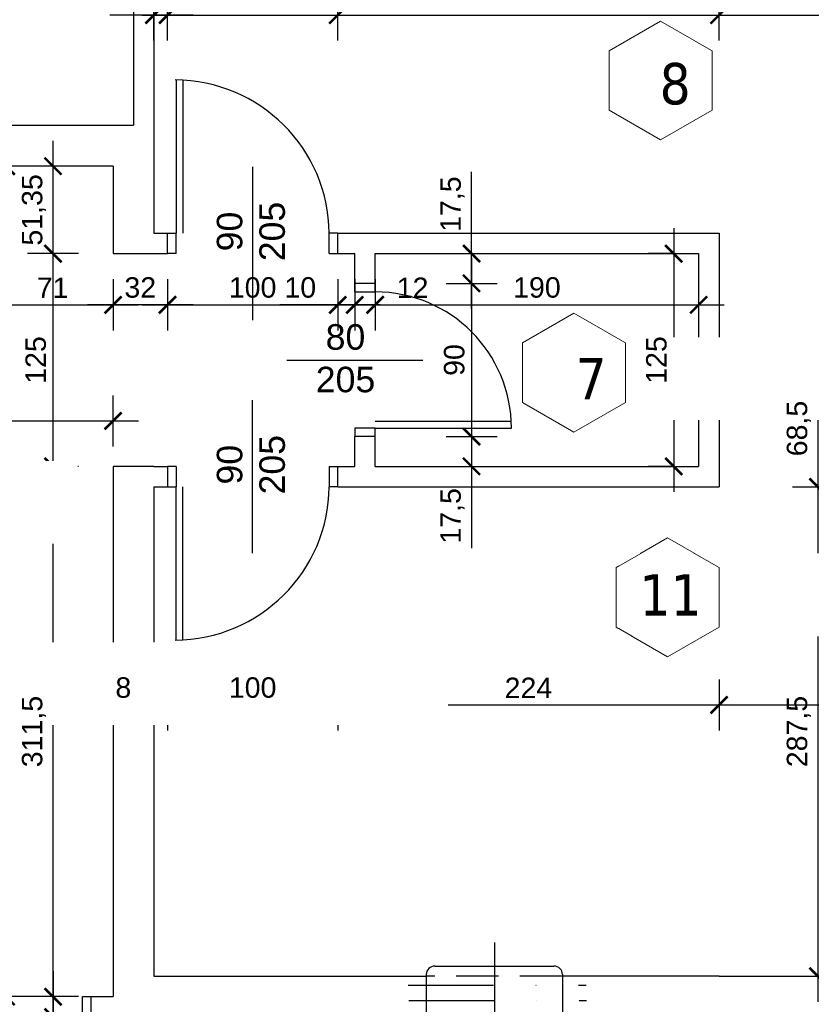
# Model space of a CAD drawing. Header units: millimetres. Extents: x 76458 to 82042, y -14593 to -11623.
# Tile 9 of 15: x 78197 to 78662, y -13482 to -12904. Entities that reach past the tile are written whole.
import ezdxf

# ---------------------------------------------------------------- set-up
doc = ezdxf.new("R2010")
doc.units = ezdxf.units.MM
doc.header["$LTSCALE"] = 100
doc.header["$MEASUREMENT"] = 0
for name, pattern in [('DASHDOT', [1, 0.5, -0.25, 0, -0.25]), ('DASHED', [0.75, 0.5, -0.25]), ('DASHED2', [0.375, 0.25, -0.125])]:
    doc.linetypes.add(name, pattern=pattern)
doc.layers.add('!OPSY', color=142, linetype='Continuous', lineweight=18)
for name, color, linetype in [('Okno', 4, 'Continuous'), ('otwór', 1, 'Continuous'), ('Warstwa1', 1, 'Continuous'), ('Warstwa4', 4, 'Continuous'), ('WENTYLACJAPRZER', 1, 'DASHED'), ('WYMIARY', 1, 'Continuous')]:
    doc.layers.add(name, color=color, linetype=linetype)
doc.styles.add('styl1', font='ARIAL.TTF', dxfattribs={"height": 12})
doc.styles.add('styl2', font='TIMES.TTF', dxfattribs={"height": 150})
doc.styles.add('styl4', font='TIMES.TTF', dxfattribs={"height": 100})
doc.dimstyles.new('2222', dxfattribs={"dimtxt": 12, "dimasz": 10, "dimexe": 15, "dimexo": 15, "dimgap": 4, "dimtad": 1, "dimtxsty": 'styl1', "dimblk": 'ARCHTICK', "dimcen": 2.5, "dimdle": 15, "dimclrd": 1, "dimclre": 1, "dimclrt": 4, "dimadec": 0, "dimazin": 0, "dimtfac": 1, "dimtmove": 0, "dimatfit": 3, "dimldrblk": 'ARCHTICK', "dimfxl": 15, "dimfxlon": 1, "dimlwd": 25, "dimlwe": 25, "dimarcsym": 0})

# ---------------------------------------------------------------- blocks, each defined once
blk = doc.blocks.new('_ArchTick')
at = {"layer": 'Warstwa1', "color": 0, "const_width": 0.15}
blk.add_lwpolyline([(-0.5, -0.5), (0.5, 0.5)], dxfattribs=at)
blk = doc.blocks.new('*D111')
at = {"layer": 'Defpoints', "color": 0, "linetype": 'ByBlock'}
for p in [(78607.75, -13109.5), (78607.75, -13178), (78665.84, -13178)]:
    blk.add_point(p, dxfattribs=at)
at = {"layer": 'WYMIARY', "color": 1, "linetype": 'ByBlock', "lineweight": 25}
for p, q in [((78665.84, -13094.5), (78665.84, -13193)), ((78650.84, -13109.5), (78680.84, -13109.5)), ((78650.84, -13178), (78680.84, -13178))]:
    blk.add_line(p, q, dxfattribs=at)
at = {"layer": 'WYMIARY', "color": 1, "linetype": 'ByBlock', "lineweight": 25, "xscale": 10, "yscale": 10, "zscale": 10}
for p, rotation in [((78665.84, -13109.5), 90), ((78665.84, -13178), 270)]:
    blk.add_blockref('_ArchTick', p, dxfattribs=dict(at, rotation=rotation))
at = {"layer": 'WYMIARY', "color": 4, "linetype": 'ByBlock', "insert": (78654.62, -13143.75), "char_height": 12, "attachment_point": 5, "rotation": 90, "style": 'styl1'}
blk.add_mtext('68,5', dxfattribs=at)
blk = doc.blocks.new('*D112')
at = {"layer": 'Defpoints', "color": 0, "linetype": 'ByBlock'}
for p in [(78607.75, -13178), (78607.75, -13465.5), (78665.84, -13465.5)]:
    blk.add_point(p, dxfattribs=at)
at = {"layer": 'WYMIARY', "color": 1, "linetype": 'ByBlock', "lineweight": 25}
for p, q in [((78665.84, -13163), (78665.84, -13480.5)), ((78650.84, -13178), (78680.84, -13178)), ((78650.84, -13465.5), (78680.84, -13465.5))]:
    blk.add_line(p, q, dxfattribs=at)
at = {"layer": 'WYMIARY', "color": 1, "linetype": 'ByBlock', "lineweight": 25, "xscale": 10, "yscale": 10, "zscale": 10}
for p, rotation in [((78665.84, -13178), 90), ((78665.84, -13465.5), 270)]:
    blk.add_blockref('_ArchTick', p, dxfattribs=dict(at, rotation=rotation))
at = {"layer": 'WYMIARY', "color": 4, "linetype": 'ByBlock', "insert": (78654.62, -13321.75), "char_height": 12, "attachment_point": 5, "rotation": 90, "style": 'styl1'}
blk.add_mtext('287,5', dxfattribs=at)
blk = doc.blocks.new('*D113')
at = {"layer": 'Defpoints', "color": 0, "linetype": 'ByBlock'}
for p in [(78275.75, -13178), (78283.75, -13178), (78275.75, -13306.11)]:
    blk.add_point(p, dxfattribs=at)
at = {"layer": 'WYMIARY', "color": 1, "linetype": 'ByBlock', "lineweight": 25}
for p, q in [((78275.75, -13291.11), (78275.75, -13321.11)), ((78283.75, -13291.11), (78283.75, -13321.11)), ((78275.75, -13306.11), (78249.85, -13306.11)), ((78298.75, -13306.11), (78275.75, -13306.11))]:
    blk.add_line(p, q, dxfattribs=at)
at = {"layer": 'WYMIARY', "color": 1, "linetype": 'ByBlock', "lineweight": 25, "xscale": 10, "yscale": 10, "zscale": 10, "rotation": 180}
blk.add_blockref('_ArchTick', (78275.75, -13306.11), dxfattribs=at)
at = {"layer": 'WYMIARY', "color": 1, "linetype": 'ByBlock', "lineweight": 25, "xscale": 10, "yscale": 10, "zscale": 10}
blk.add_blockref('_ArchTick', (78283.75, -13306.11), dxfattribs=at)
at = {"layer": 'WYMIARY', "color": 4, "linetype": 'ByBlock', "insert": (78257.8, -13295.99), "char_height": 12, "attachment_point": 5, "style": 'styl1'}
blk.add_mtext('8', dxfattribs=at)
blk = doc.blocks.new('*D114')
at = {"layer": 'Defpoints', "color": 0, "linetype": 'ByBlock'}
for p in [(78283.75, -13178), (78383.75, -13178), (78383.75, -13306.11)]:
    blk.add_point(p, dxfattribs=at)
at = {"layer": 'WYMIARY', "color": 1, "linetype": 'ByBlock', "lineweight": 25}
for p, q in [((78283.75, -13291.11), (78283.75, -13321.11)), ((78383.75, -13291.11), (78383.75, -13321.11)), ((78268.75, -13306.11), (78398.75, -13306.11))]:
    blk.add_line(p, q, dxfattribs=at)
at = {"layer": 'WYMIARY', "color": 1, "linetype": 'ByBlock', "lineweight": 25, "xscale": 10, "yscale": 10, "zscale": 10, "rotation": 180}
blk.add_blockref('_ArchTick', (78283.75, -13306.11), dxfattribs=at)
at = {"layer": 'WYMIARY', "color": 1, "linetype": 'ByBlock', "lineweight": 25, "xscale": 10, "yscale": 10, "zscale": 10}
blk.add_blockref('_ArchTick', (78383.75, -13306.11), dxfattribs=at)
at = {"layer": 'WYMIARY', "color": 4, "linetype": 'ByBlock', "insert": (78333.75, -13295.99), "char_height": 12, "attachment_point": 5, "style": 'styl1'}
blk.add_mtext('100', dxfattribs=at)
blk = doc.blocks.new('*D115')
at = {"layer": 'Defpoints', "color": 0, "linetype": 'ByBlock'}
for p in [(78383.75, -13178), (78607.75, -13178), (78607.75, -13306.11)]:
    blk.add_point(p, dxfattribs=at)
at = {"layer": 'WYMIARY', "color": 1, "linetype": 'ByBlock', "lineweight": 25}
for p, q in [((78383.75, -13291.11), (78383.75, -13321.11)), ((78607.75, -13291.11), (78607.75, -13321.11)), ((78368.75, -13306.11), (78622.75, -13306.11))]:
    blk.add_line(p, q, dxfattribs=at)
at = {"layer": 'WYMIARY', "color": 1, "linetype": 'ByBlock', "lineweight": 25, "xscale": 10, "yscale": 10, "zscale": 10, "rotation": 180}
blk.add_blockref('_ArchTick', (78383.75, -13306.11), dxfattribs=at)
at = {"layer": 'WYMIARY', "color": 1, "linetype": 'ByBlock', "lineweight": 25, "xscale": 10, "yscale": 10, "zscale": 10}
blk.add_blockref('_ArchTick', (78607.75, -13306.11), dxfattribs=at)
at = {"layer": 'WYMIARY', "color": 4, "linetype": 'ByBlock', "insert": (78495.75, -13296.09), "char_height": 12, "attachment_point": 5, "style": 'styl1'}
blk.add_mtext('224', dxfattribs=at)
blk = doc.blocks.new('*D116')
at = {"layer": 'Defpoints', "color": 0, "linetype": 'ByBlock'}
for p in [(78607.75, -13109.5), (78847.75, -13109.5), (78847.75, -13306.11)]:
    blk.add_point(p, dxfattribs=at)
at = {"layer": 'WYMIARY', "color": 1, "linetype": 'ByBlock', "lineweight": 25}
for p, q in [((78607.75, -13291.11), (78607.75, -13321.11)), ((78847.75, -13291.11), (78847.75, -13321.11)), ((78592.75, -13306.11), (78862.75, -13306.11))]:
    blk.add_line(p, q, dxfattribs=at)
at = {"layer": 'WYMIARY', "color": 1, "linetype": 'ByBlock', "lineweight": 25, "xscale": 10, "yscale": 10, "zscale": 10, "rotation": 180}
blk.add_blockref('_ArchTick', (78607.75, -13306.11), dxfattribs=at)
at = {"layer": 'WYMIARY', "color": 1, "linetype": 'ByBlock', "lineweight": 25, "xscale": 10, "yscale": 10, "zscale": 10}
blk.add_blockref('_ArchTick', (78847.75, -13306.11), dxfattribs=at)
at = {"layer": 'WYMIARY', "color": 4, "linetype": 'ByBlock', "insert": (78727.75, -13295.99), "char_height": 12, "attachment_point": 5, "style": 'styl1'}
blk.add_mtext('240', dxfattribs=at)
blk = doc.blocks.new('*D127')
at = {"layer": 'Defpoints', "color": 0, "linetype": 'ByBlock'}
for p in [(78216.52, -13166), (78251.75, -13166), (78251.75, -13477.5)]:
    blk.add_point(p, dxfattribs=at)
at = {"layer": 'WYMIARY', "color": 1, "linetype": 'ByBlock', "lineweight": 25}
for p, q in [((78216.52, -13492.5), (78216.52, -13151)), ((78231.52, -13166), (78201.52, -13166)), ((78231.52, -13477.5), (78201.52, -13477.5))]:
    blk.add_line(p, q, dxfattribs=at)
at = {"layer": 'WYMIARY', "color": 1, "linetype": 'ByBlock', "lineweight": 25, "xscale": 10, "yscale": 10, "zscale": 10}
for p, rotation in [((78216.52, -13166), 90), ((78216.52, -13477.5), 270)]:
    blk.add_blockref('_ArchTick', p, dxfattribs=dict(at, rotation=rotation))
at = {"layer": 'WYMIARY', "color": 4, "linetype": 'ByBlock', "insert": (78205.31, -13321.75), "char_height": 12, "attachment_point": 5, "rotation": 90, "style": 'styl1'}
blk.add_mtext('311,5', dxfattribs=at)
blk = doc.blocks.new('*D128')
at = {"layer": 'Defpoints', "color": 0, "linetype": 'ByBlock'}
for p in [(78238.75, -13477.5), (78216.52, -13489.5), (78238.75, -13489.5)]:
    blk.add_point(p, dxfattribs=at)
at = {"layer": 'WYMIARY', "color": 1, "linetype": 'ByBlock', "lineweight": 25}
for p, q in [((78216.52, -13462.5), (78216.52, -13489.5)), ((78223.75, -13477.5), (78201.52, -13477.5)), ((78223.75, -13489.5), (78201.52, -13489.5)), ((78216.52, -13489.5), (78216.52, -13523.43))]:
    blk.add_line(p, q, dxfattribs=at)
at = {"layer": 'WYMIARY', "color": 1, "linetype": 'ByBlock', "lineweight": 25, "xscale": 10, "yscale": 10, "zscale": 10}
for p, rotation in [((78216.52, -13477.5), 90), ((78216.52, -13489.5), 270)]:
    blk.add_blockref('_ArchTick', p, dxfattribs=dict(at, rotation=rotation))
at = {"layer": 'WYMIARY', "color": 4, "linetype": 'ByBlock', "insert": (78206.49, -13511.47), "char_height": 12, "attachment_point": 5, "rotation": 90, "style": 'styl1'}
blk.add_mtext('12', dxfattribs=at)
blk = doc.blocks.new('*D129')
at = {"layer": 'Defpoints', "color": 0, "linetype": 'ByBlock'}
for p in [(78216.52, -13041), (78251.75, -13041), (78251.75, -13166)]:
    blk.add_point(p, dxfattribs=at)
at = {"layer": 'WYMIARY', "color": 1, "linetype": 'ByBlock', "lineweight": 25}
for p, q in [((78216.52, -13181), (78216.52, -13026)), ((78231.52, -13041), (78201.52, -13041)), ((78231.52, -13166), (78201.52, -13166))]:
    blk.add_line(p, q, dxfattribs=at)
at = {"layer": 'WYMIARY', "color": 1, "linetype": 'ByBlock', "lineweight": 25, "xscale": 10, "yscale": 10, "zscale": 10}
for p, rotation in [((78216.52, -13041), 90), ((78216.52, -13166), 270)]:
    blk.add_blockref('_ArchTick', p, dxfattribs=dict(at, rotation=rotation))
at = {"layer": 'WYMIARY', "color": 4, "linetype": 'ByBlock', "insert": (78206.39, -13103.5), "char_height": 12, "attachment_point": 5, "rotation": 90, "style": 'styl1'}
blk.add_mtext('125', dxfattribs=at)
blk = doc.blocks.new('*D130')
at = {"layer": 'Defpoints', "color": 0, "linetype": 'ByBlock'}
for p in [(78216.52, -12989.65), (78251.75, -12989.65), (78251.75, -13041)]:
    blk.add_point(p, dxfattribs=at)
at = {"layer": 'WYMIARY', "color": 1, "linetype": 'ByBlock', "lineweight": 25}
for p, q in [((78216.52, -13056), (78216.52, -12974.65)), ((78231.52, -12989.65), (78201.52, -12989.65)), ((78231.52, -13041), (78201.52, -13041))]:
    blk.add_line(p, q, dxfattribs=at)
at = {"layer": 'WYMIARY', "color": 1, "linetype": 'ByBlock', "lineweight": 25, "xscale": 10, "yscale": 10, "zscale": 10}
for p, rotation in [((78216.52, -12989.65), 90), ((78216.52, -13041), 270)]:
    blk.add_blockref('_ArchTick', p, dxfattribs=dict(at, rotation=rotation))
at = {"layer": 'WYMIARY', "color": 4, "linetype": 'ByBlock', "insert": (78205.31, -13015.32), "char_height": 12, "attachment_point": 5, "rotation": 90, "style": 'styl1'}
blk.add_mtext('51,35', dxfattribs=at)
blk = doc.blocks.new('*D133')
at = {"layer": 'Defpoints', "color": 0, "linetype": 'ByBlock'}
for p in [(78180.75, -13039.97), (78251.75, -13039.97), (78251.75, -13071.09)]:
    blk.add_point(p, dxfattribs=at)
at = {"layer": 'WYMIARY', "color": 1, "linetype": 'ByBlock', "lineweight": 25}
for p, q in [((78180.75, -13056.09), (78180.75, -13086.09)), ((78251.75, -13056.09), (78251.75, -13086.09)), ((78165.75, -13071.09), (78266.75, -13071.09))]:
    blk.add_line(p, q, dxfattribs=at)
at = {"layer": 'WYMIARY', "color": 1, "linetype": 'ByBlock', "lineweight": 25, "xscale": 10, "yscale": 10, "zscale": 10, "rotation": 180}
blk.add_blockref('_ArchTick', (78180.75, -13071.09), dxfattribs=at)
at = {"layer": 'WYMIARY', "color": 1, "linetype": 'ByBlock', "lineweight": 25, "xscale": 10, "yscale": 10, "zscale": 10}
blk.add_blockref('_ArchTick', (78251.75, -13071.09), dxfattribs=at)
at = {"layer": 'WYMIARY', "color": 4, "linetype": 'ByBlock', "insert": (78216.25, -13061.06), "char_height": 12, "attachment_point": 5, "style": 'styl1'}
blk.add_mtext('71', dxfattribs=at)
blk = doc.blocks.new('*D134')
at = {"layer": 'Defpoints', "color": 0, "linetype": 'ByBlock'}
for p in [(78251.75, -13041), (78283.75, -13041), (78251.75, -13071.09)]:
    blk.add_point(p, dxfattribs=at)
at = {"layer": 'WYMIARY', "color": 1, "linetype": 'ByBlock', "lineweight": 25}
for p, q in [((78251.75, -13056.09), (78251.75, -13086.09)), ((78283.75, -13056.09), (78283.75, -13086.09)), ((78298.75, -13071.09), (78236.75, -13071.09))]:
    blk.add_line(p, q, dxfattribs=at)
at = {"layer": 'WYMIARY', "color": 1, "linetype": 'ByBlock', "lineweight": 25, "xscale": 10, "yscale": 10, "zscale": 10, "rotation": 180}
blk.add_blockref('_ArchTick', (78251.75, -13071.09), dxfattribs=at)
at = {"layer": 'WYMIARY', "color": 1, "linetype": 'ByBlock', "lineweight": 25, "xscale": 10, "yscale": 10, "zscale": 10}
blk.add_blockref('_ArchTick', (78283.75, -13071.09), dxfattribs=at)
at = {"layer": 'WYMIARY', "color": 4, "linetype": 'ByBlock', "insert": (78267.75, -13060.96), "char_height": 12, "attachment_point": 5, "style": 'styl1'}
blk.add_mtext('32', dxfattribs=at)
blk = doc.blocks.new('*D135')
at = {"layer": 'Defpoints', "color": 0, "linetype": 'ByBlock'}
for p in [(78283.75, -13041), (78383.75, -13041), (78383.75, -13071.09)]:
    blk.add_point(p, dxfattribs=at)
at = {"layer": 'WYMIARY', "color": 1, "linetype": 'ByBlock', "lineweight": 25}
for p, q in [((78283.75, -13056.09), (78283.75, -13086.09)), ((78383.75, -13056.09), (78383.75, -13086.09)), ((78268.75, -13071.09), (78398.75, -13071.09))]:
    blk.add_line(p, q, dxfattribs=at)
at = {"layer": 'WYMIARY', "color": 1, "linetype": 'ByBlock', "lineweight": 25, "xscale": 10, "yscale": 10, "zscale": 10, "rotation": 180}
blk.add_blockref('_ArchTick', (78283.75, -13071.09), dxfattribs=at)
at = {"layer": 'WYMIARY', "color": 1, "linetype": 'ByBlock', "lineweight": 25, "xscale": 10, "yscale": 10, "zscale": 10}
blk.add_blockref('_ArchTick', (78383.75, -13071.09), dxfattribs=at)
at = {"layer": 'WYMIARY', "color": 4, "linetype": 'ByBlock', "insert": (78333.75, -13060.96), "char_height": 12, "attachment_point": 5, "style": 'styl1'}
blk.add_mtext('100', dxfattribs=at)
blk = doc.blocks.new('*D136')
at = {"layer": 'Defpoints', "color": 0, "linetype": 'ByBlock'}
for p in [(78383.75, -13041), (78393.75, -13041), (78383.75, -13071.09)]:
    blk.add_point(p, dxfattribs=at)
at = {"layer": 'WYMIARY', "color": 1, "linetype": 'ByBlock', "lineweight": 25}
for p, q in [((78383.75, -13056.09), (78383.75, -13086.09)), ((78393.75, -13056.09), (78393.75, -13086.09)), ((78383.75, -13071.09), (78349.73, -13071.09)), ((78408.75, -13071.09), (78383.75, -13071.09))]:
    blk.add_line(p, q, dxfattribs=at)
at = {"layer": 'WYMIARY', "color": 1, "linetype": 'ByBlock', "lineweight": 25, "xscale": 10, "yscale": 10, "zscale": 10, "rotation": 180}
blk.add_blockref('_ArchTick', (78383.75, -13071.09), dxfattribs=at)
at = {"layer": 'WYMIARY', "color": 1, "linetype": 'ByBlock', "lineweight": 25, "xscale": 10, "yscale": 10, "zscale": 10}
blk.add_blockref('_ArchTick', (78393.75, -13071.09), dxfattribs=at)
at = {"layer": 'WYMIARY', "color": 4, "linetype": 'ByBlock', "insert": (78361.74, -13060.96), "char_height": 12, "attachment_point": 5, "style": 'styl1'}
blk.add_mtext('10', dxfattribs=at)
blk = doc.blocks.new('*D137')
at = {"layer": 'Defpoints', "color": 0, "linetype": 'ByBlock'}
for p in [(78393.75, -13058.5), (78405.75, -13058.5), (78405.75, -13071.09)]:
    blk.add_point(p, dxfattribs=at)
at = {"layer": 'WYMIARY', "color": 1, "linetype": 'ByBlock', "lineweight": 25}
for p, q in [((78378.75, -13071.09), (78405.75, -13071.09)), ((78393.75, -13071.09), (78393.75, -13086.09)), ((78405.75, -13071.09), (78405.75, -13086.09)), ((78405.75, -13071.09), (78439.69, -13071.09))]:
    blk.add_line(p, q, dxfattribs=at)
at = {"layer": 'WYMIARY', "color": 1, "linetype": 'ByBlock', "lineweight": 25, "xscale": 10, "yscale": 10, "zscale": 10, "rotation": 180}
blk.add_blockref('_ArchTick', (78393.75, -13071.09), dxfattribs=at)
at = {"layer": 'WYMIARY', "color": 1, "linetype": 'ByBlock', "lineweight": 25, "xscale": 10, "yscale": 10, "zscale": 10}
blk.add_blockref('_ArchTick', (78405.75, -13071.09), dxfattribs=at)
at = {"layer": 'WYMIARY', "color": 4, "linetype": 'ByBlock', "insert": (78427.72, -13061.06), "char_height": 12, "attachment_point": 5, "style": 'styl1'}
blk.add_mtext('12', dxfattribs=at)
blk = doc.blocks.new('*D138')
at = {"layer": 'Defpoints', "color": 0, "linetype": 'ByBlock'}
for p in [(78405.75, -13041), (78595.75, -13041), (78595.75, -13071.09)]:
    blk.add_point(p, dxfattribs=at)
at = {"layer": 'WYMIARY', "color": 1, "linetype": 'ByBlock', "lineweight": 25}
for p, q in [((78405.75, -13056.09), (78405.75, -13086.09)), ((78595.75, -13056.09), (78595.75, -13086.09)), ((78390.75, -13071.09), (78610.75, -13071.09))]:
    blk.add_line(p, q, dxfattribs=at)
at = {"layer": 'WYMIARY', "color": 1, "linetype": 'ByBlock', "lineweight": 25, "xscale": 10, "yscale": 10, "zscale": 10, "rotation": 180}
blk.add_blockref('_ArchTick', (78405.75, -13071.09), dxfattribs=at)
at = {"layer": 'WYMIARY', "color": 1, "linetype": 'ByBlock', "lineweight": 25, "xscale": 10, "yscale": 10, "zscale": 10}
blk.add_blockref('_ArchTick', (78595.75, -13071.09), dxfattribs=at)
at = {"layer": 'WYMIARY', "color": 4, "linetype": 'ByBlock', "insert": (78500.75, -13060.96), "char_height": 12, "attachment_point": 5, "style": 'styl1'}
blk.add_mtext('190', dxfattribs=at)
blk = doc.blocks.new('*D139')
at = {"layer": 'Defpoints', "color": 0, "linetype": 'ByBlock'}
for p in [(78595.75, -13041), (78581.11, -13166), (78595.75, -13166)]:
    blk.add_point(p, dxfattribs=at)
at = {"layer": 'WYMIARY', "color": 1, "linetype": 'ByBlock', "lineweight": 25}
for p, q in [((78581.11, -13026), (78581.11, -13181)), ((78581.11, -13041), (78566.11, -13041)), ((78581.11, -13166), (78566.11, -13166))]:
    blk.add_line(p, q, dxfattribs=at)
at = {"layer": 'WYMIARY', "color": 1, "linetype": 'ByBlock', "lineweight": 25, "xscale": 10, "yscale": 10, "zscale": 10}
for p, rotation in [((78581.11, -13041), 90), ((78581.11, -13166), 270)]:
    blk.add_blockref('_ArchTick', p, dxfattribs=dict(at, rotation=rotation))
at = {"layer": 'WYMIARY', "color": 4, "linetype": 'ByBlock', "insert": (78570.98, -13103.5), "char_height": 12, "attachment_point": 5, "rotation": 90, "style": 'styl1'}
blk.add_mtext('125', dxfattribs=at)
blk = doc.blocks.new('*D140')
at = {"layer": 'Defpoints', "color": 0, "linetype": 'ByBlock'}
for p in [(78405.75, -13041), (78462.36, -13041), (78405.75, -13058.5)]:
    blk.add_point(p, dxfattribs=at)
at = {"layer": 'WYMIARY', "color": 1, "linetype": 'ByBlock', "lineweight": 25}
for p, q in [((78462.36, -13041), (78462.36, -12992.87)), ((78447.36, -13041), (78477.36, -13041)), ((78462.36, -13073.5), (78462.36, -13041)), ((78447.36, -13058.5), (78477.36, -13058.5))]:
    blk.add_line(p, q, dxfattribs=at)
at = {"layer": 'WYMIARY', "color": 1, "linetype": 'ByBlock', "lineweight": 25, "xscale": 10, "yscale": 10, "zscale": 10}
for p, rotation in [((78462.36, -13041), 90), ((78462.36, -13058.5), 270)]:
    blk.add_blockref('_ArchTick', p, dxfattribs=dict(at, rotation=rotation))
at = {"layer": 'WYMIARY', "color": 4, "linetype": 'ByBlock', "insert": (78451.14, -13011.93), "char_height": 12, "attachment_point": 5, "rotation": 90, "style": 'styl1'}
blk.add_mtext('17,5', dxfattribs=at)
blk = doc.blocks.new('*D141')
at = {"layer": 'Defpoints', "color": 0, "linetype": 'ByBlock'}
for p in [(78405.75, -13058.5), (78405.75, -13148.5), (78462.36, -13148.5)]:
    blk.add_point(p, dxfattribs=at)
at = {"layer": 'WYMIARY', "color": 1, "linetype": 'ByBlock', "lineweight": 25}
for p, q in [((78462.36, -13043.5), (78462.36, -13163.5)), ((78447.36, -13058.5), (78477.36, -13058.5)), ((78447.36, -13148.5), (78477.36, -13148.5))]:
    blk.add_line(p, q, dxfattribs=at)
at = {"layer": 'WYMIARY', "color": 1, "linetype": 'ByBlock', "lineweight": 25, "xscale": 10, "yscale": 10, "zscale": 10}
for p, rotation in [((78462.36, -13058.5), 90), ((78462.36, -13148.5), 270)]:
    blk.add_blockref('_ArchTick', p, dxfattribs=dict(at, rotation=rotation))
at = {"layer": 'WYMIARY', "color": 4, "linetype": 'ByBlock', "insert": (78452.23, -13103.5), "char_height": 12, "attachment_point": 5, "rotation": 90, "style": 'styl1'}
blk.add_mtext('90', dxfattribs=at)
blk = doc.blocks.new('*D142')
at = {"layer": 'Defpoints', "color": 0, "linetype": 'ByBlock'}
for p in [(78405.75, -13148.5), (78405.75, -13166), (78462.36, -13166)]:
    blk.add_point(p, dxfattribs=at)
at = {"layer": 'WYMIARY', "color": 1, "linetype": 'ByBlock', "lineweight": 25}
for p, q in [((78462.36, -13133.5), (78462.36, -13166)), ((78447.36, -13148.5), (78477.36, -13148.5)), ((78447.36, -13166), (78477.36, -13166)), ((78462.36, -13166), (78462.36, -13214.13))]:
    blk.add_line(p, q, dxfattribs=at)
at = {"layer": 'WYMIARY', "color": 1, "linetype": 'ByBlock', "lineweight": 25, "xscale": 10, "yscale": 10, "zscale": 10}
for p, rotation in [((78462.36, -13148.5), 90), ((78462.36, -13166), 270)]:
    blk.add_blockref('_ArchTick', p, dxfattribs=dict(at, rotation=rotation))
at = {"layer": 'WYMIARY', "color": 4, "linetype": 'ByBlock', "insert": (78451.14, -13195.06), "char_height": 12, "attachment_point": 5, "rotation": 90, "style": 'styl1'}
blk.add_mtext('17,5', dxfattribs=at)
blk = doc.blocks.new('*D165')
at = {"layer": 'Defpoints', "color": 0, "linetype": 'ByBlock'}
for p in [(78275.75, -12900.88), (78275.75, -13029), (78283.75, -13029)]:
    blk.add_point(p, dxfattribs=at)
at = {"layer": 'WYMIARY', "color": 1, "linetype": 'ByBlock', "lineweight": 25}
for p, q in [((78275.75, -12915.88), (78275.75, -12885.88)), ((78283.75, -12915.88), (78283.75, -12885.88)), ((78275.75, -12900.88), (78249.85, -12900.88)), ((78298.75, -12900.88), (78275.75, -12900.88))]:
    blk.add_line(p, q, dxfattribs=at)
at = {"layer": 'WYMIARY', "color": 1, "linetype": 'ByBlock', "lineweight": 25, "xscale": 10, "yscale": 10, "zscale": 10, "rotation": 180}
blk.add_blockref('_ArchTick', (78275.75, -12900.88), dxfattribs=at)
at = {"layer": 'WYMIARY', "color": 1, "linetype": 'ByBlock', "lineweight": 25, "xscale": 10, "yscale": 10, "zscale": 10}
blk.add_blockref('_ArchTick', (78283.75, -12900.88), dxfattribs=at)
at = {"layer": 'WYMIARY', "color": 4, "linetype": 'ByBlock', "insert": (78257.8, -12890.75), "char_height": 12, "attachment_point": 5, "style": 'styl1'}
blk.add_mtext('8', dxfattribs=at)
blk = doc.blocks.new('*D166')
at = {"layer": 'Defpoints', "color": 0, "linetype": 'ByBlock'}
for p in [(78383.75, -12900.88), (78283.75, -13029), (78383.75, -13029)]:
    blk.add_point(p, dxfattribs=at)
at = {"layer": 'WYMIARY', "color": 1, "linetype": 'ByBlock', "lineweight": 25}
for p, q in [((78283.75, -12915.88), (78283.75, -12885.88)), ((78383.75, -12915.88), (78383.75, -12885.88)), ((78268.75, -12900.88), (78398.75, -12900.88))]:
    blk.add_line(p, q, dxfattribs=at)
at = {"layer": 'WYMIARY', "color": 1, "linetype": 'ByBlock', "lineweight": 25, "xscale": 10, "yscale": 10, "zscale": 10, "rotation": 180}
blk.add_blockref('_ArchTick', (78283.75, -12900.88), dxfattribs=at)
at = {"layer": 'WYMIARY', "color": 1, "linetype": 'ByBlock', "lineweight": 25, "xscale": 10, "yscale": 10, "zscale": 10}
blk.add_blockref('_ArchTick', (78383.75, -12900.88), dxfattribs=at)
at = {"layer": 'WYMIARY', "color": 4, "linetype": 'ByBlock', "insert": (78333.75, -12890.75), "char_height": 12, "attachment_point": 5, "style": 'styl1'}
blk.add_mtext('100', dxfattribs=at)
blk = doc.blocks.new('*D167')
at = {"layer": 'Defpoints', "color": 0, "linetype": 'ByBlock'}
for p in [(78607.75, -12900.88), (78383.75, -13029), (78607.75, -13029)]:
    blk.add_point(p, dxfattribs=at)
at = {"layer": 'WYMIARY', "color": 1, "linetype": 'ByBlock', "lineweight": 25}
for p, q in [((78383.75, -12915.88), (78383.75, -12885.88)), ((78607.75, -12915.88), (78607.75, -12885.88)), ((78368.75, -12900.88), (78622.75, -12900.88))]:
    blk.add_line(p, q, dxfattribs=at)
at = {"layer": 'WYMIARY', "color": 1, "linetype": 'ByBlock', "lineweight": 25, "xscale": 10, "yscale": 10, "zscale": 10, "rotation": 180}
blk.add_blockref('_ArchTick', (78383.75, -12900.88), dxfattribs=at)
at = {"layer": 'WYMIARY', "color": 1, "linetype": 'ByBlock', "lineweight": 25, "xscale": 10, "yscale": 10, "zscale": 10}
blk.add_blockref('_ArchTick', (78607.75, -12900.88), dxfattribs=at)
at = {"layer": 'WYMIARY', "color": 4, "linetype": 'ByBlock', "insert": (78495.75, -12890.86), "char_height": 12, "attachment_point": 5, "style": 'styl1'}
blk.add_mtext('224', dxfattribs=at)
blk = doc.blocks.new('*D168')
at = {"layer": 'Defpoints', "color": 0, "linetype": 'ByBlock'}
for p in [(78847.75, -12900.88), (78607.75, -13097.5), (78847.75, -13097.5)]:
    blk.add_point(p, dxfattribs=at)
at = {"layer": 'WYMIARY', "color": 1, "linetype": 'ByBlock', "lineweight": 25}
for p, q in [((78607.75, -12915.88), (78607.75, -12885.88)), ((78847.75, -12915.88), (78847.75, -12885.88)), ((78592.75, -12900.88), (78862.75, -12900.88))]:
    blk.add_line(p, q, dxfattribs=at)
at = {"layer": 'WYMIARY', "color": 1, "linetype": 'ByBlock', "lineweight": 25, "xscale": 10, "yscale": 10, "zscale": 10, "rotation": 180}
blk.add_blockref('_ArchTick', (78607.75, -12900.88), dxfattribs=at)
at = {"layer": 'WYMIARY', "color": 1, "linetype": 'ByBlock', "lineweight": 25, "xscale": 10, "yscale": 10, "zscale": 10}
blk.add_blockref('_ArchTick', (78847.75, -12900.88), dxfattribs=at)
at = {"layer": 'WYMIARY', "color": 4, "linetype": 'ByBlock', "insert": (78727.75, -12890.75), "char_height": 12, "attachment_point": 5, "style": 'styl1'}
blk.add_mtext('240', dxfattribs=at)
blk = doc.blocks.new('*D183')
at = {"layer": 'Defpoints', "color": 0, "linetype": 'ByBlock'}
for p in [(78251.75, -12989.65), (78188.95, -13477.5), (78251.75, -13477.5)]:
    blk.add_point(p, dxfattribs=at)
at = {"layer": 'WYMIARY', "color": 1, "linetype": 'ByBlock', "lineweight": 25}
for p, q in [((78188.95, -12974.65), (78188.95, -13492.5)), ((78203.95, -12989.65), (78173.95, -12989.65)), ((78203.95, -13477.5), (78173.95, -13477.5))]:
    blk.add_line(p, q, dxfattribs=at)
at = {"layer": 'WYMIARY', "color": 1, "linetype": 'ByBlock', "lineweight": 25, "xscale": 10, "yscale": 10, "zscale": 10}
for p, rotation in [((78188.95, -12989.65), 90), ((78188.95, -13477.5), 270)]:
    blk.add_blockref('_ArchTick', p, dxfattribs=dict(at, rotation=rotation))
at = {"layer": 'WYMIARY', "color": 4, "linetype": 'ByBlock', "insert": (78177.74, -13233.57), "char_height": 12, "attachment_point": 5, "rotation": 90, "style": 'styl1'}
blk.add_mtext('487,85', dxfattribs=at)
blk = doc.blocks.new('*D184')
at = {"layer": 'Defpoints', "color": 0, "linetype": 'ByBlock'}
for p in [(78251.75, -13139.29), (78065.75, -13291.25), (78251.75, -13291.25)]:
    blk.add_point(p, dxfattribs=at)
at = {"layer": 'WYMIARY', "color": 1, "linetype": 'ByBlock', "lineweight": 25}
for p, q in [((78065.75, -13154.29), (78065.75, -13124.29)), ((78251.75, -13154.29), (78251.75, -13124.29)), ((78050.75, -13139.29), (78266.75, -13139.29))]:
    blk.add_line(p, q, dxfattribs=at)
at = {"layer": 'WYMIARY', "color": 1, "linetype": 'ByBlock', "lineweight": 25, "xscale": 10, "yscale": 10, "zscale": 10, "rotation": 180}
blk.add_blockref('_ArchTick', (78065.75, -13139.29), dxfattribs=at)
at = {"layer": 'WYMIARY', "color": 1, "linetype": 'ByBlock', "lineweight": 25, "xscale": 10, "yscale": 10, "zscale": 10}
blk.add_blockref('_ArchTick', (78251.75, -13139.29), dxfattribs=at)
at = {"layer": 'WYMIARY', "color": 4, "linetype": 'ByBlock', "insert": (78158.75, -13129.16), "char_height": 12, "attachment_point": 5, "style": 'styl1'}
blk.add_mtext('186', dxfattribs=at)

msp = doc.modelspace()

# ---------------------------------------------------------------- linework, layer by layer
at = {"layer": 'otwór', "color": 1}
for p, q in [((78288.753, -12938.997), (78288.753, -13028.997)), ((78292.753, -12938.997), (78292.753, -13028.997)), ((78333.753, -12989.997), (78333.753, -13079.997)), ((78383.753, -13040.997), (78383.753, -13028.997)), ((78333.753, -13216.997), (78333.753, -13126.997)), ((78263.753, -13165.997), (78251.753, -13165.997)), ((78383.753, -13177.997), (78383.753, -13165.997)), ((78288.753, -13267.997), (78288.753, -13177.997)), ((78292.753, -13267.997), (78292.753, -13177.997))]:
    msp.add_line(p, q, dxfattribs=at)
msp.add_lwpolyline([(78393.753, -13063.497), (78405.753, -13063.497), (78405.753, -13058.497)], dxfattribs=at)
for centre, start, end in [((78287.819, -13029.935), 0.591151, 89.755141), ((78287.819, -13177.059), 270.244859, 359.408849)]:
    msp.add_arc(centre, 90.939, start, end, dxfattribs=at)
at = {"layer": 'Warstwa1', "color": 2}
for p, q in [((78263.753, -12741.497), (78263.753, -12965.498)), ((78275.753, -12741.497), (78275.753, -13028.997)), ((78180.753, -12965.498), (78263.753, -12965.498)), ((78251.753, -12989.649), (78180.753, -12989.649)), ((78251.753, -12989.649), (78251.753, -13040.997)), ((78275.753, -13028.997), (78283.753, -13028.997)), ((78283.753, -13040.997), (78283.753, -13028.997)), ((78383.753, -13028.997), (78607.753, -13028.997)), ((78607.753, -13028.997), (78607.753, -13097.497)), ((78251.753, -13040.997), (78275.753, -13040.997)), ((78275.753, -13040.997), (78283.753, -13040.997)), ((78275.753, -13040.997), (78283.753, -13040.997)), ((78383.753, -13040.997), (78393.753, -13040.997)), ((78393.753, -13058.497), (78393.753, -13040.997)), ((78405.753, -13040.997), (78595.753, -13040.997)), ((78405.753, -13058.497), (78405.753, -13040.997)), ((78595.753, -13040.997), (78595.753, -13147.497)), ((78405.753, -13058.497), (78393.753, -13058.497)), ((78847.753, -13097.497), (78607.753, -13097.497)), ((78607.753, -13109.497), (78607.753, -13147.497)), ((78847.753, -13109.497), (78607.753, -13109.497)), ((78595.753, -13131.497), (78595.753, -13165.997)), ((78607.753, -13131.497), (78607.753, -13177.997)), ((78393.753, -13165.997), (78393.753, -13148.497)), ((78405.753, -13148.497), (78393.753, -13148.497)), ((78405.753, -13165.997), (78405.753, -13148.497)), ((78251.753, -13165.997), (78251.753, -13345.497)), ((78275.753, -13165.997), (78251.753, -13165.997)), ((78275.753, -13165.997), (78283.753, -13165.997)), ((78283.753, -13165.997), (78283.753, -13177.997)), ((78383.753, -13165.997), (78393.753, -13165.997)), ((78405.753, -13165.997), (78595.753, -13165.997)), ((78275.753, -13177.997), (78275.753, -13345.497)), ((78275.753, -13177.997), (78283.753, -13177.997)), ((78383.753, -13177.997), (78607.753, -13177.997)), ((78251.753, -13345.497), (78251.753, -13477.497)), ((78275.753, -13345.497), (78275.753, -13465.497)), ((78275.753, -13465.497), (78435.753, -13465.497)), ((78435.753, -13464.497), (78435.753, -13489.497)), ((78515.753, -13464.497), (78515.753, -13489.497)), ((78607.753, -13465.497), (78515.753, -13465.497)), ((78607.753, -13465.497), (78687.753, -13465.497)), ((78238.753, -13477.497), (78251.753, -13477.497))]:
    msp.add_line(p, q, dxfattribs=at)
at = {"layer": 'Warstwa1', "linetype": 'DASHED2'}
msp.add_line((78515.753, -13465.497), (78435.753, -13465.497), dxfattribs=at)
at = {"layer": 'Warstwa4'}
msp.add_line((78440.753, -13459.497), (78510.753, -13459.497), dxfattribs=at)
at = {"layer": 'Warstwa4', "linetype": 'DASHDOT'}
for p, q in [((78425.161, -13470.752), (78529.669, -13470.752)), ((78425.5, -13479.676), (78529.839, -13479.676))]:
    msp.add_line(p, q, dxfattribs=at)
at = {"layer": 'Warstwa4'}
for centre, start, end in [((78440.753, -13464.497), 90, 180), ((78510.753, -13464.497), 0, 90)]:
    msp.add_arc(centre, 5, start, end, dxfattribs=at)
at = {"layer": 'WENTYLACJAPRZER', "linetype": 'ByBlock'}
for p, q in [((78283.753, -13028.997), (78288.753, -13028.997)), ((78288.753, -13040.997), (78288.753, -13028.997)), ((78383.753, -13028.997), (78378.753, -13028.997)), ((78378.753, -13040.997), (78378.753, -13028.997)), ((78288.753, -13040.997), (78283.753, -13040.997)), ((78378.753, -13040.997), (78383.753, -13040.997)), ((78393.753, -13063.497), (78393.753, -13058.497)), ((78353.753, -13103.497), (78433.753, -13103.497)), ((78405.753, -13139.497), (78485.753, -13139.497)), ((78405.753, -13143.497), (78485.753, -13143.497)), ((78288.753, -13165.997), (78283.753, -13165.997)), ((78288.753, -13165.997), (78288.753, -13177.997)), ((78378.753, -13165.997), (78383.753, -13165.997)), ((78378.753, -13165.997), (78378.753, -13177.997)), ((78283.753, -13177.997), (78288.753, -13177.997)), ((78383.753, -13177.997), (78378.753, -13177.997)), ((78475.872, -13445.606), (78475.872, -13545.219))]:
    msp.add_line(p, q, dxfattribs=at)
msp.add_lwpolyline([(78405.753, -13148.497), (78405.753, -13143.497), (78393.753, -13143.497), (78393.753, -13148.497)], dxfattribs=at)
msp.add_lwpolyline([(78238.753, -13489.497), (78233.753, -13489.497), (78233.753, -13477.497), (78238.753, -13477.497)], close=True, dxfattribs=at)
msp.add_arc((78405.753, -13143.497), 80, 0, 90, dxfattribs=at)

# ---------------------------------------------------------------- texts
at = {"layer": 'Okno', "char_height": 15, "width": 68.4853, "attachment_point": 1, "rotation": 90, "style": 'styl2'}
for insert in [(78312.701, -13045.484), (78312.701, -13182.484)]:
    msp.add_mtext('{\\fArial|b0|i0|c238|p34; 90\\P205}', dxfattribs=dict(at, insert=insert))
at = {"layer": 'Okno', "insert": (78370.825, -13082.446), "char_height": 15, "width": 68.4853, "attachment_point": 1, "style": 'styl2'}
msp.add_mtext('{\\fArial|b0|i0|c238|p34; 80\\P205}', dxfattribs=at)

# ---------------------------------------------------------------- dimensions: what is measured, and where the dimension line sits
at = {"layer": 'WYMIARY', "linetype": 'ByBlock'}
for base, p1, p2, picture, middle in [((78275.753, -12900.881), (78283.753, -13028.997), (78275.753, -13028.997), '*D165', (78257.799, -12890.754)), ((78383.753, -12900.881), (78283.753, -13028.997), (78383.753, -13028.997), '*D166', (78333.753, -12890.754)), ((78607.753, -12900.881), (78383.753, -13028.997), (78607.753, -13028.997), '*D167', (78495.753, -12890.857)), ((78847.753, -12900.881), (78607.753, -13097.497), (78847.753, -13097.497), '*D168', (78727.753, -12890.754)), ((78251.753, -13071.086), (78180.753, -13039.97), (78251.753, -13039.97), '*D133', (78216.253, -13061.061)), ((78251.753, -13071.086), (78283.753, -13040.997), (78251.753, -13040.997), '*D134', (78267.753, -13060.955)), ((78383.753, -13071.086), (78283.753, -13040.997), (78383.753, -13040.997), '*D135', (78333.753, -13060.959)), ((78383.753, -13071.086), (78393.753, -13040.997), (78383.753, -13040.997), '*D136', (78361.743, -13060.959)), ((78595.753, -13071.086), (78405.753, -13040.997), (78595.753, -13040.997), '*D138', (78500.753, -13060.959)), ((78405.753, -13071.086), (78393.753, -13058.497), (78405.753, -13058.497), '*D137', (78427.721, -13061.061)), ((78847.753, -13306.113), (78607.753, -13109.497), (78847.753, -13109.497), '*D116', (78727.753, -13295.986)), ((78275.753, -13306.113), (78283.753, -13177.997), (78275.753, -13177.997), '*D113', (78257.799, -13295.986)), ((78383.753, -13306.113), (78283.753, -13177.997), (78383.753, -13177.997), '*D114', (78333.753, -13295.986)), ((78607.753, -13306.113), (78383.753, -13177.997), (78607.753, -13177.997), '*D115', (78495.753, -13296.088))]:
    dim = msp.add_linear_dim(base=base, p1=p1, p2=p2, dimstyle='2222', dxfattribs=at)
    dim.commit()
    dim.dimension.update_dxf_attribs({"geometry": picture, "text_midpoint": middle})
for base, p1, p2, picture, middle in [((78216.518, -12989.649), (78251.753, -13040.997), (78251.753, -12989.649), '*D130', (78205.307, -13015.323)), ((78462.355, -13040.997), (78405.753, -13058.497), (78405.753, -13040.997), '*D140', (78451.144, -13011.932)), ((78216.518, -13040.997), (78251.753, -13165.997), (78251.753, -13040.997), '*D129', (78206.391, -13103.497)), ((78581.11, -13165.997), (78595.753, -13040.997), (78595.753, -13165.997), '*D139', (78570.983, -13103.497)), ((78462.355, -13148.497), (78405.753, -13058.497), (78405.753, -13148.497), '*D141', (78452.228, -13103.497)), ((78665.836, -13177.997), (78607.753, -13109.497), (78607.753, -13177.997), '*D111', (78654.625, -13143.747)), ((78462.355, -13165.997), (78405.753, -13148.497), (78405.753, -13165.997), '*D142', (78451.144, -13195.063)), ((78216.518, -13165.997), (78251.753, -13477.497), (78251.753, -13165.997), '*D127', (78205.307, -13321.747)), ((78665.836, -13465.497), (78607.753, -13177.997), (78607.753, -13465.497), '*D112', (78654.625, -13321.747)), ((78216.518, -13489.497), (78238.753, -13477.497), (78238.753, -13489.497), '*D128', (78206.493, -13511.466))]:
    dim = msp.add_linear_dim(base=base, p1=p1, p2=p2, angle=90, dimstyle='2222', dxfattribs=at)
    dim.commit()
    dim.dimension.update_dxf_attribs({"geometry": picture, "text_midpoint": middle})

# ---------------------------------------------------------------- next in the draw order: texts
at = {"layer": '!OPSY', "char_height": 24.29706, "width": 315.77635, "attachment_point": 1, "style": 'styl4', "bg_fill": 2}
for s, insert in [('{\\fTahoma|b0|i0|c238|p34;8}', (78572.837, -12929.009)), ('{\\fTahoma|b0|i0|c238|p34;7}', (78523.441, -13102.387)), ('{\\fTahoma|b0|i0|c238|p34;5}', (77903.047, -13175.012)), ('{\\fTahoma|b0|i0|c238|p34;11}', (78560.99, -13229.313)), ('{\\fTahoma|b0|i0|c238|p34;1}', (78120.598, -13281.552))]:
    msp.add_mtext(s, dxfattribs=dict(at, insert=insert))

# ---------------------------------------------------------------- next in the draw order: linework, layer by layer
at = {"layer": '!OPSY'}
for points in [[(78573.428, -12974.233), (78603.686, -12956.763), (78603.686, -12921.823), (78573.428, -12904.353), (78543.169, -12921.823), (78543.169, -12956.763)], [(78522.467, -13145.843), (78552.726, -13128.373), (78552.726, -13093.434), (78522.467, -13075.964), (78492.209, -13093.434), (78492.209, -13128.373)], [(78577.494, -13277.817), (78607.753, -13260.347), (78607.753, -13225.407), (78577.494, -13207.937), (78547.235, -13225.407), (78547.235, -13260.347)]]:
    msp.add_lwpolyline(points, close=True, dxfattribs=at)

# ---------------------------------------------------------------- next in the draw order: dimensions: what is measured, and where the dimension line sits
at = {"layer": 'WYMIARY', "linetype": 'ByBlock'}
dim = msp.add_linear_dim(base=(78188.952, -13477.497), p1=(78251.753, -12989.649), p2=(78251.753, -13477.497), angle=90, dimstyle='2222', dxfattribs=at)
dim.commit()
dim.dimension.update_dxf_attribs({"geometry": '*D183', "text_midpoint": (78177.74, -13233.573)})
dim = msp.add_linear_dim(base=(78251.753, -13139.29), p1=(78065.753, -13291.248), p2=(78251.753, -13291.248), dimstyle='2222', dxfattribs=at)
dim.commit()
dim.dimension.update_dxf_attribs({"geometry": '*D184', "text_midpoint": (78158.753, -13129.163)})

doc.saveas('drawing.dxf')
